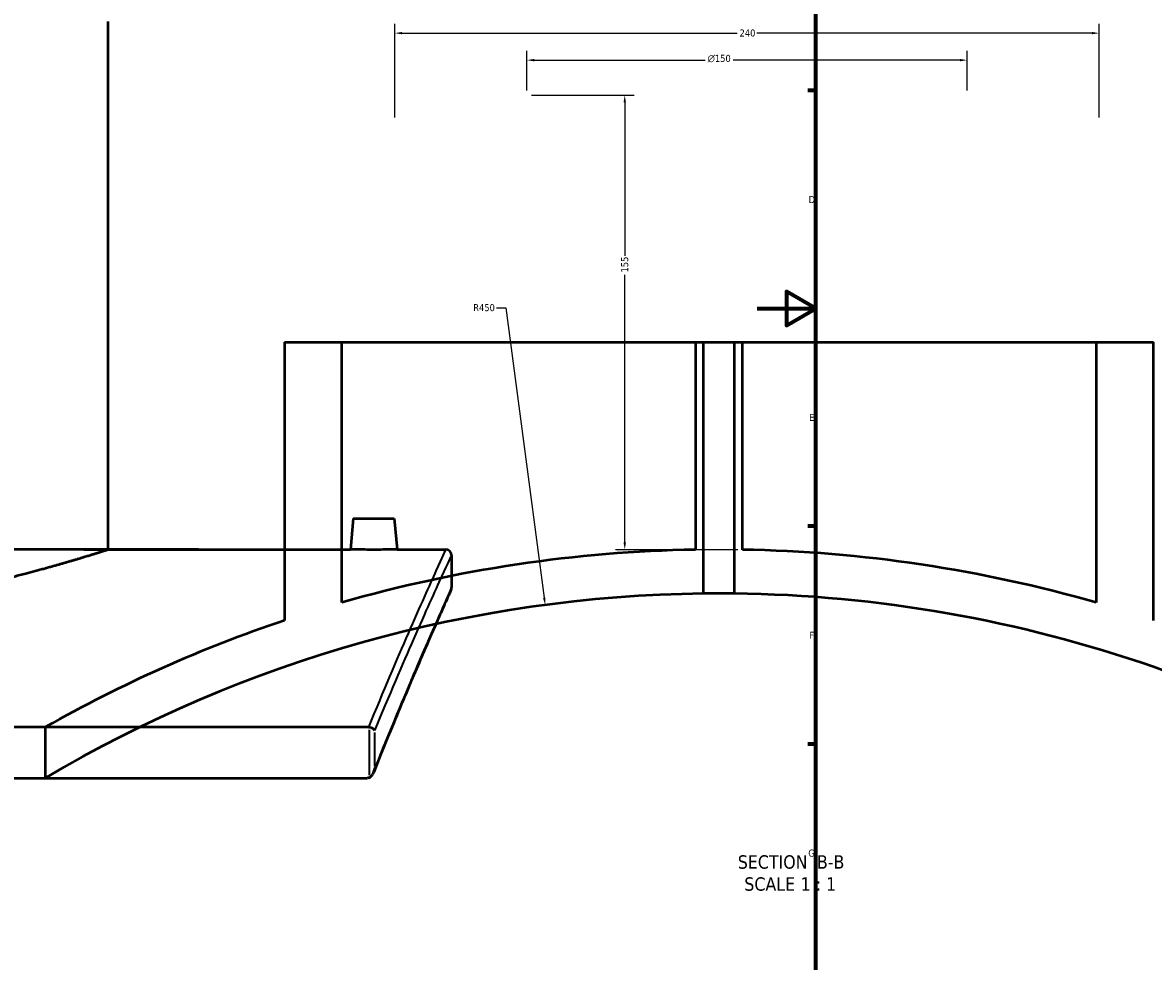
# Model space of a CAD drawing. Header units: millimetres. Extents: x -634 to 1182, y -305 to 938.
# Tile 3 of 13: x -250 to 135, y 74 to 394. Entities that reach past the tile are written whole.
import ezdxf

# ---------------------------------------------------------------- set-up
doc = ezdxf.new("R2010")
doc.units = ezdxf.units.MM
for name, color, linetype, lineweight in [('Border (ANSI)', 7, 'Continuous', 70), ('Dimension (ANSI)', 7, 'Continuous', 25), ('Symbol (ANSI)', 7, 'Continuous', 25), ('Visible (ANSI)', 7, 'Continuous', 50), ('Visible Narrow (ANSI)', 7, 'Continuous', 35)]:
    doc.layers.add(name, color=color, linetype=linetype, lineweight=lineweight)
doc.styles.add('Label Text (ANSI)', font='tahoma.ttf')
doc.styles.add('Note Text (ANSI)', font='tahoma.ttf')
doc.dimstyles.new('Default - mm (ANSI)', dxfattribs={"dimtxt": 2.399999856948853, "dimasz": 2.5, "dimexe": 3.175, "dimexo": 1.6002, "dimgap": 0.7999999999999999, "dimtad": 0, "dimtoh": 1, "dimdec": 0, "dimrnd": 1e-08, "dimzin": 4, "dimdsep": 46, "dimtxsty": 'Note Text (ANSI)', "dimcen": 0.09, "dimdle": 10, "dimclrd": 256, "dimclre": 256, "dimclrt": 5, "dimadec": 1, "dimazin": 1, "dimtfac": 1.270000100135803, "dimtofl": 0, "dimtmove": 0, "dimatfit": 3, "dimfxl": 1, "dimtolj": 1, "dimtzin": 4, "dimlwd": -1, "dimlwe": -1, "dimarcsym": 0})

# ---------------------------------------------------------------- blocks, each defined once
blk = doc.blocks.new('Borders Default Border')
at = {"layer": 'Border (ANSI)'}
for p, q in [((20, 371.25), (17.20000028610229, 371.25)), ((20, 222.7499961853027), (17.20000028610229, 222.7499961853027)), ((20, 148.5000038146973), (17.20000028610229, 148.5000038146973))]:
    blk.add_line(p, q, dxfattribs=at)
at = {"layer": 'Border (ANSI)', "flags": 128}
for points in [[(20, 20), (20, 574.0000152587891), (820.9999847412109, 574.0000152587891), (820.9999847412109, 20), (20, 20)], [(0, 297.0000076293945), (20, 297.0000076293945), (10, 302.773494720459), (10, 291.2265014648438), (20, 297.0000076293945)]]:
    blk.add_lwpolyline(points, dxfattribs=at)
at = {"layer": 'Border (ANSI)', "color": 5, "true_color": 0x0000ff, "char_height": 2.39999994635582, "attachment_point": 7, "style": 'Note Text (ANSI)'}
for s, insert in [('D', (17.52071377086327, 332.9250000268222)), ('E', (17.71423082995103, 258.6750000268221)), ('F', (17.77938474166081, 184.4250000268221)), ('G', (17.40381752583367, 110.1283225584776))]:
    blk.add_mtext(s, dxfattribs=dict(at, insert=insert))
blk = doc.blocks.new('*D10')
at = {"layer": 'Defpoints', "color": 0, "transparency": 16777216}
for p in [(116.5421407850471, 390.8457906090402), (-123.457859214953, 360.5348524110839), (116.5421407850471, 360.5348524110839)]:
    blk.add_point(p, dxfattribs=at)
at = {"layer": 'Dimension (ANSI)', "transparency": 16777216}
for p, q in [((-123.457859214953, 362.1350524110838), (-123.457859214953, 394.0207906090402)), ((116.5421407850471, 362.1350524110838), (116.5421407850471, 394.0207906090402)), ((-120.957859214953, 390.8457906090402), (-6.806146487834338, 390.8457906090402)), ((114.0421407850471, 390.8457906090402), (-0.1095719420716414, 390.8457906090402))]:
    blk.add_line(p, q, dxfattribs=at)
for points in [[(-120.957859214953, 391.2624572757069), (-120.957859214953, 390.4291239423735), (-123.457859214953, 390.8457906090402)], [(114.0421407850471, 391.2624572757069), (114.0421407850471, 390.4291239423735), (116.5421407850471, 390.8457906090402)]]:
    blk.add_solid(points, dxfattribs=at)
at = {"layer": 'Dimension (ANSI)', "color": 5, "transparency": 16777216, "insert": (-6.006146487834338, 392.0957569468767), "char_height": 2.399999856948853, "attachment_point": 1, "style": 'Note Text (ANSI)'}
blk.add_mtext('\\A1;240', dxfattribs=at)
blk = doc.blocks.new('*D11')
at = {"layer": 'Defpoints', "color": 0, "transparency": 16777216}
for p in [(71.54214078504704, 381.6480242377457), (-78.45785921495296, 369.7348524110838), (71.54214078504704, 369.7348524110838)]:
    blk.add_point(p, dxfattribs=at)
at = {"layer": 'Dimension (ANSI)', "transparency": 16777216}
for p, q in [((-78.45785921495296, 371.3350524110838), (-78.45785921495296, 384.8230242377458)), ((-75.95785921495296, 381.6480242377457), (-17.6901800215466, 381.6480242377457)), ((69.04214078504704, 381.6480242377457), (-8.22553840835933, 381.6480242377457)), ((71.54214078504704, 371.3350524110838), (71.54214078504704, 384.8230242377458))]:
    blk.add_line(p, q, dxfattribs=at)
for points in [[(-75.95785921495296, 382.0646909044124), (-75.95785921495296, 381.2313575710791), (-78.45785921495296, 381.6480242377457)], [(69.04214078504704, 382.0646909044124), (69.04214078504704, 381.2313575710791), (71.54214078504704, 381.6480242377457)]]:
    blk.add_solid(points, dxfattribs=at)
at = {"layer": 'Dimension (ANSI)', "color": 5, "transparency": 16777216, "insert": (-16.8901800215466, 383.4535432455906), "char_height": 2.399999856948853, "attachment_point": 1, "style": 'Note Text (ANSI)'}
blk.add_mtext('\\A1;{\\fAIGDT|b0|i0;\\H2.4000;\\ln}\\fTahoma|b0|i0;\\H2.4000;150', dxfattribs=at)
blk = doc.blocks.new('*D12')
at = {"layer": 'Defpoints', "color": 0, "transparency": 16777216}
for p in [(-78.45785921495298, 369.7348524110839), (-45.10844277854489, 214.7842329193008), (-5.03376399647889, 214.7842329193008)]:
    blk.add_point(p, dxfattribs=at)
at = {"layer": 'Dimension (ANSI)', "transparency": 16777216}
for p, q in [((-76.85765921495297, 369.7348524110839), (-41.93344277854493, 369.7348524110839)), ((-45.10844277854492, 367.2348524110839), (-45.10844277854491, 314.9434890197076)), ((-45.10844277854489, 217.2842329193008), (-45.10844277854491, 308.4741810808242)), ((-6.633963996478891, 214.7842329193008), (-48.2834427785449, 214.7842329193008))]:
    blk.add_line(p, q, dxfattribs=at)
for points in [[(-45.52510944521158, 367.2348524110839), (-44.69177611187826, 367.2348524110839), (-45.10844277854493, 369.7348524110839)], [(-45.52510944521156, 217.2842329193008), (-44.69177611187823, 217.2842329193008), (-45.10844277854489, 214.7842329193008)]]:
    blk.add_solid(points, dxfattribs=at)
at = {"layer": 'Dimension (ANSI)', "color": 5, "transparency": 16777216, "insert": (-46.33745545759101, 309.2741810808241), "char_height": 2.399999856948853, "attachment_point": 1, "rotation": 90, "style": 'Note Text (ANSI)'}
blk.add_mtext('\\A1;155', dxfattribs=at)
blk = doc.blocks.new('*D13')
at = {"layer": 'Defpoints', "color": 0, "transparency": 16777216}
for p in [(-72.22176930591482, 195.9436065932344), (-13.03376399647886, -250.1469447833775)]:
    blk.add_point(p, dxfattribs=at)
at = {"layer": 'Dimension (ANSI)', "transparency": 16777216}
for p, q in [((-88.84883588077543, 297.2415421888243), (-85.66214084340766, 297.2415421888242)), ((-85.66214084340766, 297.2415421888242), (-72.55059155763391, 198.4218874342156))]:
    blk.add_line(p, q, dxfattribs=at)
blk.add_solid([(-72.13754475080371, 198.4766911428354), (-72.9636383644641, 198.3670837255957), (-72.22176930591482, 195.9436065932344)], dxfattribs=at)
at = {"layer": 'Dimension (ANSI)', "color": 5, "transparency": 16777216, "insert": (-96.72633709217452, 298.4907026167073), "char_height": 2.399999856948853, "attachment_point": 1, "style": 'Note Text (ANSI)'}
blk.add_mtext('\\A1;R450', dxfattribs=at)

msp = doc.modelspace()

# ---------------------------------------------------------------- linework, layer by layer
at = {"layer": 'Visible (ANSI)'}
for p, q in [((-221.1038380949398, 214.8530552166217), (-221.1038380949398, 394.8530552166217)), ((-161.0337639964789, 285.4835761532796), (-141.5337639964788, 285.4835761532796)), ((-161.0337639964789, 285.4835761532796), (-161.0337639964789, 190.6716119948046)), ((-141.5337639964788, 196.7453800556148), (-141.5337639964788, 285.4835761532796)), ((-141.5337639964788, 285.4835761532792), (-21.03376399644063, 285.4835761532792)), ((-21.03376399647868, 285.4835761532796), (-18.23376399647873, 285.4835761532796)), ((-21.03376399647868, 285.4835761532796), (-21.03376399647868, 214.7842329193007)), ((-18.23376399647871, 199.8230097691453), (-18.23376399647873, 285.4835761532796)), ((-18.23376399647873, 285.4835761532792), (-7.833763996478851, 285.4835761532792)), ((-7.833763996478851, 285.4835761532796), (-5.033763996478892, 285.4835761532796)), ((-7.833763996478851, 285.4835761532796), (-7.833763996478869, 199.8230097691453)), ((-5.033763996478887, 214.7842329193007), (-5.033763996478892, 285.4835761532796)), ((-5.033763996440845, 285.4835761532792), (115.4662360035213, 285.4835761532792)), ((115.4662360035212, 285.4835761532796), (115.4662360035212, 196.7453800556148)), ((115.4662360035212, 285.4835761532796), (134.9662360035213, 285.4835761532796)), ((134.9662360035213, 190.6716119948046), (134.9662360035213, 285.4835761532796)), ((-137.60383809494, 225.4530552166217), (-138.5312179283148, 214.8530552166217)), ((-137.60383809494, 225.4530552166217), (-123.60383809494, 225.4530552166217)), ((-123.60383809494, 225.4530552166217), (-122.6764582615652, 214.8530552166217)), ((-221.1038380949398, 214.8530552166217), (-138.5312179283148, 214.8530552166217)), ((-122.6764582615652, 214.8530552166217), (-106.1038380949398, 214.8530552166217)), ((-104.1038380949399, 212.8530552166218), (-104.1038380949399, 201.8530552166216)), ((-132.4270052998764, 154.2720829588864), (-605.7806708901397, 154.2720829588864)), ((-242.5337639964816, 154.2720829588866), (-242.5337639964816, 136.9315356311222)), ((-605.3098727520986, 136.9315356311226), (-132.8978034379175, 136.9315356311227))]:
    msp.add_line(p, q, dxfattribs=at)
for centre, radius, start, end in [((-13.03376399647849, -250.1469447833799), 465.0000000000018, 90.98578247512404, 106.0421289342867), ((-106.1038380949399, 212.8530552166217), 2, 0, 89.99999999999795), ((-13.03376399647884, -250.1469447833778), 464.9999999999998, 73.95787106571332, 89.01421752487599), ((-106.1038380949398, 201.8530552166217), 2.000000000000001, 335.7847119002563, 0), ((-13.03376399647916, -250.1469447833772), 449.999999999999, 90.66209929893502, 120.6638297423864), ((-13.03376399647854, -250.1469447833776), 449.9999999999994, 52.26247011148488, 89.337900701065), ((-13.03376399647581, -250.1469447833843), 465.0000000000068, 108.5589124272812, 119.5740748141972)]:
    msp.add_arc(centre, radius, start, end, dxfattribs=at)
for points, knots in [([(-221.1038380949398, 214.8530552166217), (-221.1038380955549, 214.853055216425), (-222.0062284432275, 214.5631674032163), (-225.7838583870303, 213.3812616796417), (-228.6580768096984, 212.4899892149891), (-236.2306708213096, 210.2476681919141), (-240.9350603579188, 208.8965742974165), (-251.7791531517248, 205.9876828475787), (-257.9196544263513, 204.4325613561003), (-270.9869090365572, 201.4142422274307), (-278.3710754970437, 199.8428968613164), (-294.4680589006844, 196.8753398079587), (-303.1808211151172, 195.4821540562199), (-321.3911115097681, 193.1542586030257), (-330.9043888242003, 192.220178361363), (-350.0785252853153, 190.9782486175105), (-359.739672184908, 190.6716119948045), (-378.4680040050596, 190.6716119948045), (-388.1291509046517, 190.9782486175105), (-407.3032873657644, 192.220178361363), (-416.8165646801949, 193.1542586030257), (-435.0268550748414, 195.4821540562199), (-443.7396172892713, 196.8753398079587), (-459.8366006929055, 199.8428968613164), (-467.2207671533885, 201.4142422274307), (-480.2880217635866, 204.4325613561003), (-486.4285230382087, 205.9876828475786), (-497.2726158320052, 208.8965742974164), (-501.9770053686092, 210.2476681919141), (-509.5495993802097, 212.4899892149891), (-512.4238178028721, 213.3812616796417), (-516.2014477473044, 214.5631674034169), (-517.1038380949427, 214.8530552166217), (-517.1038380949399, 214.8530552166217)], [22.46970877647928, 22.46970877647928, 22.46970877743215, 22.46970877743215, 25.27788619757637, 25.27788619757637, 28.08606361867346, 28.08606361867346, 30.89424103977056, 30.89424103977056, 33.70241846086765, 33.70241846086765, 36.51166823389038, 36.51166823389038, 39.3209180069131, 39.3209180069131, 42.13016777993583, 42.13016777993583, 44.93941755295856, 44.93941755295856, 47.74866732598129, 47.74866732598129, 50.55791709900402, 50.55791709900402, 53.36716687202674, 53.36716687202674, 56.17641664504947, 56.17641664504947, 58.98459406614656, 58.98459406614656, 61.79277148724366, 61.79277148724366, 64.60094890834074, 64.60094890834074, 67.40912632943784, 67.40912632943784, 67.40912632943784, 67.40912632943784]), ([(-122.6764582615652, 214.8530552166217), (-122.6764582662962, 214.8530552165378), (-122.8752080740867, 214.849528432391), (-123.6837047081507, 214.8367742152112), (-124.2934547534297, 214.8277292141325), (-125.700792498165, 214.8107335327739), (-126.5922532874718, 214.8016804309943), (-128.5458460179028, 214.7889098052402), (-129.607981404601, 214.7853758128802), (-131.5996947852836, 214.7853758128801), (-132.6618301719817, 214.7889098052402), (-134.6154229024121, 214.8016804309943), (-135.5068836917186, 214.8107335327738), (-136.9142214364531, 214.8277292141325), (-137.5239714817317, 214.8367742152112), (-138.3324681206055, 214.8495284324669), (-138.5312179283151, 214.8530552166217), (-138.5312179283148, 214.8530552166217)], [1.194926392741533, 1.194926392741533, 1.194926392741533, 1.194926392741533, 1.493632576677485, 1.493632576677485, 1.792338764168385, 1.792338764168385, 2.091095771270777, 2.091095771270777, 2.38985277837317, 2.38985277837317, 2.688609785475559, 2.688609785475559, 2.987366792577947, 2.987366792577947, 3.28607298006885, 3.28607298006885, 3.584779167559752, 3.584779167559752, 3.584779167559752, 3.584779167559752]), ([(-104.2798166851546, 201.0327224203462), (-104.279816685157, 201.0327224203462), (-104.3766618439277, 200.8175083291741), (-104.7629051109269, 199.9577105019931), (-105.0523028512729, 199.3131259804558), (-105.8202281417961, 197.5978081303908), (-106.2987526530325, 196.5270783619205), (-107.4392685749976, 193.9648231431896), (-108.1012542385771, 192.4733059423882), (-109.6009218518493, 189.0767848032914), (-110.4385957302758, 187.1717934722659), (-112.2799706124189, 182.9572740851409), (-113.2836619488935, 180.6477621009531), (-115.4457732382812, 175.634358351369), (-116.6041855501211, 172.9304785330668), (-119.0631019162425, 167.1392125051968), (-120.3636076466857, 164.051814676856), (-123.0926627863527, 157.505465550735), (-124.5211982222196, 154.04654018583), (-127.4910694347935, 146.7698927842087), (-129.0323893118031, 142.9522048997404), (-130.6221308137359, 138.9614143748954)], [30.37728234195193, 30.37728234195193, 30.37728234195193, 30.37728234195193, 32.79414565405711, 32.79414565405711, 35.21100896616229, 35.21100896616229, 37.62787227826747, 37.62787227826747, 40.04473559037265, 40.04473559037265, 42.46159890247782, 42.46159890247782, 44.878462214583, 44.878462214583, 47.29532552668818, 47.29532552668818, 49.71218883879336, 49.71218883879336, 52.12905215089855, 52.12905215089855, 54.54591546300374, 54.54591546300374, 54.54591546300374, 54.54591546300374]), ([(-7.833763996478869, 199.8230097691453), (-7.833763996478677, 199.8230097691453), (-7.964253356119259, 199.8245770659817), (-8.494934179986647, 199.8302429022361), (-8.89512532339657, 199.8342601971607), (-9.818492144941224, 199.841805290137), (-10.40321670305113, 199.8458224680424), (-11.68438746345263, 199.8514880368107), (-12.38083415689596, 199.8530552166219), (-13.68669383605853, 199.8530552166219), (-14.38314052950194, 199.8514880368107), (-15.66431128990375, 199.8458224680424), (-16.2490358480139, 199.841805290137), (-17.1724026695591, 199.8342601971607), (-17.57259381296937, 199.8302429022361), (-18.10327463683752, 199.8245770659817), (-18.23376399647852, 199.8230097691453), (-18.23376399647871, 199.8230097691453)], [0, 0, 0, 0, 0.1958789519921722, 0.1958789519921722, 0.3917579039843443, 0.3917579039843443, 0.5876368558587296, 0.5876368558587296, 0.7835158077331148, 0.7835158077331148, 0.9793947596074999, 0.9793947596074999, 1.175273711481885, 1.175273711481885, 1.371152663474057, 1.371152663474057, 1.567031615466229, 1.567031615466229, 1.567031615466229, 1.567031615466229]), ([(-130.2429736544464, 153.1057675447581), (-130.2434513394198, 153.1070151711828), (-130.2439322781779, 153.1082627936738), (-130.2922847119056, 153.2328524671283), (-130.3719386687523, 153.3561127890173), (-130.588708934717, 153.5904946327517), (-130.7243218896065, 153.7016918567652), (-131.068359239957, 153.9180601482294), (-131.2825244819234, 154.0197712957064), (-131.7322910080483, 154.1717982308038), (-131.9584959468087, 154.2253332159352), (-132.1910602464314, 154.2564546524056)], [-0.2938988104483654, -0.2938988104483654, -0.2938988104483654, -0.2938988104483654, -0.2931666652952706, -0.2931666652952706, -0.2207850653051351, -0.2207850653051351, -0.1500966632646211, -0.1500966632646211, -0.0703912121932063, -0.0703912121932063, 0, 0, 0, 0]), ([(-132.1910602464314, 137.0694507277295), (-132.029310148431, 137.133196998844), (-131.8793351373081, 137.2252503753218), (-131.5435856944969, 137.4869381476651), (-131.3514484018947, 137.6912660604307), (-130.9420502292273, 138.2581840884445), (-130.7399070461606, 138.6437809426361), (-130.415801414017, 139.5085109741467), (-130.3044845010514, 139.9669421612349), (-130.2439322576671, 140.4194356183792), (-130.2434513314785, 140.42305373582), (-130.2429736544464, 140.4266718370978)], [-0.5022975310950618, -0.5022975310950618, -0.5022975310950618, -0.5022975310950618, -0.4239796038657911, -0.4239796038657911, -0.3077725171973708, -0.3077725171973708, -0.1558925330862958, -0.1558925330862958, 0, 0, 0.001256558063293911, 0.001256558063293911, 0.001256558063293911, 0.001256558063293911]), ([(-132.1910602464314, 137.0694507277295), (-132.2891713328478, 137.0307848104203), (-132.390089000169, 136.9995541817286), (-132.6260528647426, 136.9470583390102), (-132.7616237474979, 136.9315356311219), (-132.897803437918, 136.9315356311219)], [0.30959785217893, 0.30959785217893, 0.30959785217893, 0.30959785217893, 0.3413499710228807, 0.3413499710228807, 0.3823428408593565, 0.3823428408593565, 0.3823428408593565, 0.3823428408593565])]:
    msp.add_open_spline(points, degree=3, knots=knots, dxfattribs=at)
msp.add_open_spline([(-132.4270052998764, 154.2720829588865), (-132.3477709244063, 154.2720829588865), (-132.2689821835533, 154.2668820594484), (-132.1910602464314, 154.2564546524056)], degree=3, dxfattribs=at)
at = {"layer": 'Visible Narrow (ANSI)'}
for p, q in [((-132.1910602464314, 153.3971044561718), (-132.1910602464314, 137.9288009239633)), ((-130.2429736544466, 141.0606266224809), (-130.2429736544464, 152.471812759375))]:
    msp.add_line(p, q, dxfattribs=at)
for points, knots in [([(-106.10383809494, 214.853055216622), (-106.1038380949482, 214.8530552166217), (-107.2307442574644, 212.4110725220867), (-111.5946997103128, 202.7783311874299), (-114.8289455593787, 195.5918407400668), (-122.7497477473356, 177.4252779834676), (-127.3293373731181, 166.7153880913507), (-132.4270052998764, 154.2720829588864)], [-25.27174526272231, -25.27174526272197, -25.27174526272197, -25.27174526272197, -17.07213211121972, -17.07213211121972, -8.872523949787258, -8.872523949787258, -1.188094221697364, -1.188094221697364, -1.188094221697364, -1.188094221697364]), ([(-130.2429736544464, 153.1057675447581), (-125.2298175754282, 165.251594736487), (-120.7235348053, 175.7214968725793), (-112.8463084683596, 193.6746846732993), (-109.6056264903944, 200.8302654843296), (-105.2329867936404, 210.4215756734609), (-104.1038380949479, 212.8530552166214), (-104.1038380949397, 212.8530552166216)], [1.306852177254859, 1.306852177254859, 1.306852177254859, 1.306852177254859, 8.872523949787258, 8.872523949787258, 17.07213211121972, 17.07213211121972, 25.27174526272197, 25.27174526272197, 25.27174526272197, 25.27174526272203]), ([(-104.1038380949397, 201.8530552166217), (-104.1038380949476, 201.8530552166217), (-105.1874590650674, 199.4631092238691), (-109.3830980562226, 190.0337776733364), (-112.4925459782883, 182.9982409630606), (-120.3149986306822, 164.7178401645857), (-125.0100765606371, 153.5164552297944), (-130.2429736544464, 140.4266718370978)], [30.37728234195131, 30.37728234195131, 30.37728234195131, 30.37728234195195, 38.40970745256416, 38.40970745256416, 46.44212754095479, 46.44212754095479, 54.39935209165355, 54.39935209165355, 54.39935209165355, 54.39935209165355])]:
    msp.add_open_spline(points, degree=3, knots=knots, dxfattribs=at)

# ---------------------------------------------------------------- block references
msp.add_blockref('Borders Default Border', (0, 0))

# ---------------------------------------------------------------- texts
at = {"layer": 'Symbol (ANSI)', "char_height": 4.571999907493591, "attachment_point": 7, "style": 'Label Text (ANSI)'}
for s, insert in [('SECTION', (-6.603762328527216, 105.9779708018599)), (' B-B', (18.63048582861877, 106.0743014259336)), ('SCALE', (-4.380748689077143, 98.46511347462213)), (' 1 : 1', (13.0877700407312, 98.54662400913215))]:
    msp.add_mtext(s, dxfattribs=dict(at, insert=insert))

# ---------------------------------------------------------------- dimensions: what is measured, and where the dimension line sits
at = {"layer": 'Dimension (ANSI)'}
for base, p1, p2, angle, picture, middle in [((116.5421407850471, 390.8457906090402), (-123.457859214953, 360.5348524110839), (116.5421407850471, 360.5348524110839), 180, '*D10', (-3.45785921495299, 390.8457906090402)), ((-45.10844277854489, 214.7842329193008), (-78.45785921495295, 369.7348524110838), (-5.033763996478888, 214.7842329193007), 90, '*D12', (-45.10844277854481, 311.7088350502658))]:
    dim = msp.add_linear_dim(base=base, p1=p1, p2=p2, angle=angle, dimstyle='Default - mm (ANSI)', override={"dimgap": 0.7999999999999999, "dimtoh": 0, "dimdec": 0, "dimtol": 0, "dimlim": 0, "dimtp": 0, "dimtm": -0, "dimtdec": 2, "dimatfit": 1}, dxfattribs=at)
    dim.commit()
    dim.dimension.update_dxf_attribs({"geometry": picture, "text_midpoint": middle, "dimtype": 160})
dim = msp.add_linear_dim(base=(71.54214078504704, 381.6480242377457), p1=(-78.45785921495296, 369.7348524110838), p2=(71.54214078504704, 369.7348524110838), angle=180, text='{\\fAIGDT|b0|i0;\\H2.4000;\\ln}\\fTahoma|b0|i0;\\H2.4000;<>', dimstyle='Default - mm (ANSI)', override={"dimgap": 0.7999999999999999, "dimtoh": 0, "dimdec": 0, "dimtol": 0, "dimlim": 0, "dimtp": 0, "dimtm": -0, "dimtdec": 2, "dimatfit": 1}, dxfattribs=at)
dim.commit()
dim.dimension.update_dxf_attribs({"geometry": '*D11', "text_midpoint": (-12.95785921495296, 381.6480242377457), "dimtype": 160})
dim = msp.add_radius_dim(center=(-13.03376399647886, -250.1469447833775), mpoint=(-72.22176930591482, 195.9436065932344), dimstyle='Default - mm (ANSI)', override={"dimgap": 0.7999999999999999, "dimtih": 1, "dimdec": 0, "dimlfac": 1.000000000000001, "dimcen": 0, "dimtol": 0, "dimlim": 0, "dimtp": 0, "dimtm": -0, "dimtdec": 2}, dxfattribs=at)
dim.commit()
dim.dimension.update_dxf_attribs({"geometry": '*D13', "text_midpoint": (-93.18758648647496, 297.2415421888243), "dimtype": 164})

doc.saveas('drawing.dxf')
